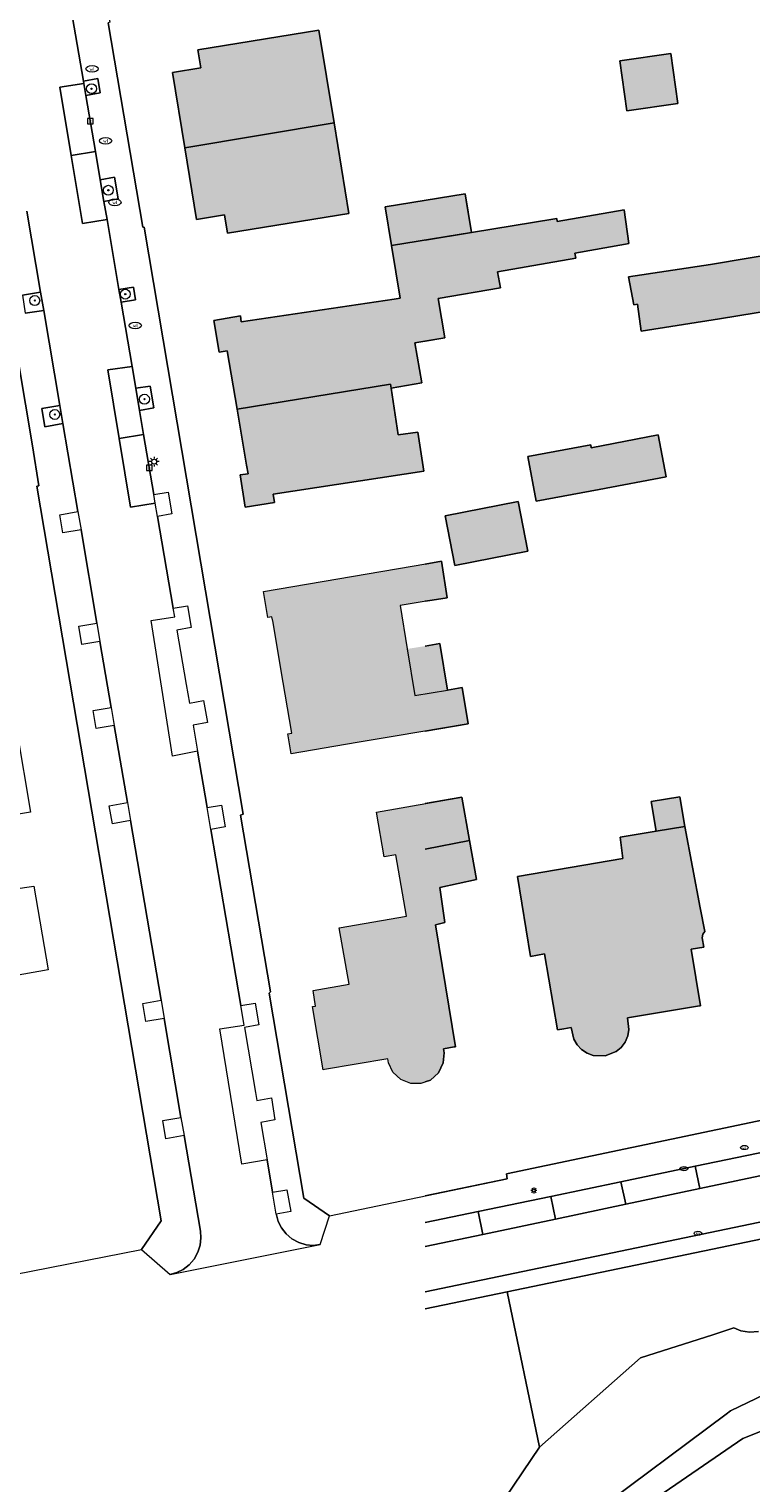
# Model space of a CAD drawing. Header units: metres. Extents: x 196496 to 197479, y 355139 to 356324.
# Tile 15 of 144: x 196797 to 196855, y 355432 to 355550. Entities that reach past the tile are written whole.
import ezdxf
from ezdxf.enums import TextEntityAlignment as Align

# ---------------------------------------------------------------- set-up
doc = ezdxf.new("R2010")
doc.units = ezdxf.units.M
doc.layers.get('0').update_dxf_attribs({"color": 252, "lineweight": 18})
for name, color, linetype, lineweight in [('B-WE-GR-BOOM-S', 252, 'Continuous', 18), ('B-WE-GR-GRAS-GV', 252, 'Continuous', 18), ('B-WE-GW-TALUD_KRUIN-G', 252, 'Continuous', 18), ('B-WE-IE-MEUBILAIR-S', 252, 'Continuous', 18), ('B-WE-IE-MEUBILAIR_WEGMEUBILAIR-GV', 252, 'Continuous', 18), ('B-WE-KL-ET_LS_OV_LICHTMAST-S', 252, 'Continuous', 18), ('B-WE-KL-WATER-S', 252, 'Continuous', 18), ('B-WE-OG-BEBOUWING-GV', 252, 'Continuous', 18), ('B-WE-OG-TERREIN_ERF-GV', 252, 'Continuous', 18), ('B-WE-OG-TERREIN_OEVER-GV', 252, 'Continuous', 18), ('B-WE-OG-WATER_RIVIER-GV', 252, 'Continuous', 18), ('B-WE-RI-GWA_KOLK-S', 252, 'Continuous', 18), ('B-WE-VH-GESLOTENVERHARDING_ASFALT-GV', 252, 'Continuous', 18), ('B-WE-VH-ONVERHARD-GV', 252, 'Continuous', 18), ('B-WE-VH-OPENVERHARDING_TEGEL-GV', 252, 'Continuous', 18), ('B-WE-VH-VERHARDING_ASFALT-GV', 252, 'Continuous', 18), ('B-WE-VH-VERHARDING_TEGEL-GV', 252, 'Continuous', 18)]:
    doc.layers.add(name, color=color, linetype=linetype, lineweight=lineweight)
doc.layers.add('X-XX-AL-PRESENTATIE_GEBOUW3-V', color=7, linetype='Continuous', lineweight=18, true_color=0xf0f0f0)
doc.styles.add('NLCS-ISO', font='NLCS-ISO.ttf')

# ---------------------------------------------------------------- blocks, each defined once
blk = doc.blocks.new('SKL-ET_OV_LICHTMAST-SO')
at = {"color": 0, "linetype": 'ByBlock', "lineweight": 18}
for points in [[(-1.25, 0), (-2, 0)], [(-1.41, 1.41), (-0.88, 0.88)], [(0, 2), (0, 1.25)], [(0.88, 0.88), (1.41, 1.41)], [(2, 0), (1.25, 0)], [(-1.41, -1.41), (-0.88, -0.88)], [(0, -1.25), (0, -2)], [(0.88, -0.88), (1.41, -1.41)]]:
    blk.add_lwpolyline(points, dxfattribs=at)
blk.add_circle((0, 0), 1, dxfattribs=at)
blk = doc.blocks.new('SKL-WATER_WATERLEIDINGPUT-SO')
at = {"color": 0, "linetype": 'ByBlock', "lineweight": 18}
blk.add_ellipse((0, 0), major_axis=(2.5, 0), ratio=0.54, dxfattribs=at)
at = {"color": 0, "linetype": 'ByBlock', "lineweight": 18, "style": 'NLCS-ISO'}
blk.add_text('wl', height=1.5, dxfattribs=at).set_placement((0, 0), align=Align.MIDDLE_CENTER)
blk = doc.blocks.new('SRI-KOLK-SO')
at = {"color": 0, "linetype": 'ByBlock', "lineweight": 18}
blk.add_lwpolyline([(-1.125, -1.125), (1.125, -1.125), (1.125, 1.125), (-1.125, 1.125)], close=True, dxfattribs=at)
at = {"color": 0, "linetype": 'ByBlock', "lineweight": 18, "style": 'NLCS-ISO'}
blk.add_text('k', height=1.5, dxfattribs=at).set_placement((0, 0), align=Align.MIDDLE_CENTER)
blk = doc.blocks.new('SGR-BOOM_01-SO')
at = {"linetype": 'ByBlock', "lineweight": 18}
h = blk.add_hatch(color=0, dxfattribs=at)
h.dxf.hatch_style = 1
edge = h.paths.add_edge_path()
edge.add_arc((0, 0), 0.25, 0, 360)
at = {"color": 0, "linetype": 'ByBlock', "lineweight": 18}
for radius in [2, 0.25]:
    blk.add_circle((0, 0), radius, dxfattribs=at)
blk = doc.blocks.new('SIE-MEUBILAIR_PAAL_LICHTMAST-SO')
for points in [[(-0.62, 0), (-1, 0)], [(-0.71, 0.71), (-0.44, 0.44)], [(0, 1), (0, 0.62)], [(0.44, 0.44), (0.71, 0.71)], [(1, 0), (0.62, 0)], [(-0.71, -0.71), (-0.44, -0.44)], [(0, -0.62), (0, -1)], [(0.44, -0.44), (0.71, -0.71)]]:
    blk.add_lwpolyline(points)
blk.add_circle((0, 0), 0.5)
blk = doc.blocks.new('SIE-MEUBILAIR_PUT_KOLK-SO')
blk.add_ellipse((0, 0), major_axis=(1.25, 0), ratio=0.54)
at = {"style": 'NLCS-ISO'}
blk.add_text('klk', height=0.75, dxfattribs=at).set_placement((0.03, 0), align=Align.MIDDLE_CENTER)
blk = doc.blocks.new('SIE-MEUBILAIR_PUT_WATERLEIDINGPUT-SO')
blk.add_ellipse((0, 0), major_axis=(1.25, 0), ratio=0.54)
at = {"style": 'NLCS-ISO'}
blk.add_text('wl', height=0.75, dxfattribs=at).set_placement((-0.14, 0), align=Align.MIDDLE_CENTER)

msp = doc.modelspace()

# ---------------------------------------------------------------- hatches: boundary and pattern name
at = {"layer": 'X-XX-AL-PRESENTATIE_GEBOUW3-V'}
for points in [[(196809.55, 355540.316), (196821.661, 355542.336), (196820.435, 355549.858), (196810.623, 355548.257), (196810.862, 355546.789), (196808.556, 355546.413)], [(196844.815, 355547.367), (196845.391, 355543.324), (196849.532, 355543.913), (196848.956, 355547.956)], [(196809.55, 355540.316), (196810.496, 355534.515), (196812.779, 355534.887), (196813.023, 355533.394), (196822.858, 355534.998), (196821.661, 355542.336)], [(196858.67, 355527.417), (196858.68, 355527.361), (196867.565, 355528.953), (196867.106, 355531.732), (196872.286, 355532.588), (196872.096, 355533.737), (196873.121, 355533.991), (196874.645, 355534.249), (196874.828, 355533.205), (196878.327, 355533.798), (196878.151, 355534.84), (196882.278, 355535.538), (196881.522, 355540.013), (196880.405, 355539.831), (196879.434, 355539.672), (196878.835, 355543.126), (196872.646, 355542.049), (196870.512, 355541.663), (196870.571, 355541.307), (196871.082, 355538.215), (196871.196, 355537.524), (196867.516, 355536.915), (196868.075, 355533.534), (196852.172, 355530.865), (196845.52, 355529.86), (196845.956, 355527.582), (196846.248, 355527.638), (196846.557, 355525.449), (196852.899, 355526.463)], [(196858.67, 355527.417), (196858.68, 355527.361), (196867.565, 355528.953), (196867.106, 355531.732), (196872.286, 355532.588), (196872.096, 355533.737), (196873.121, 355533.991), (196874.645, 355534.249), (196874.828, 355533.205), (196878.327, 355533.798), (196878.151, 355534.84), (196882.278, 355535.538), (196881.522, 355540.013), (196880.405, 355539.831), (196879.434, 355539.672), (196878.835, 355543.126), (196872.646, 355542.049), (196870.512, 355541.663), (196870.571, 355541.307), (196871.082, 355538.215), (196871.196, 355537.524), (196867.516, 355536.915), (196868.075, 355533.534), (196852.172, 355530.865), (196845.52, 355529.86), (196845.956, 355527.582), (196846.248, 355527.638), (196846.557, 355525.449), (196852.899, 355526.463)], [(196826.32, 355532.397), (196832.8, 355533.448), (196832.283, 355536.592), (196825.804, 355535.541)], [(196826.32, 355532.397), (196832.8, 355533.448), (196832.283, 355536.592), (196825.804, 355535.541)], [(196813.791, 355519.135), (196826.227, 355521.173), (196826.277, 355520.842), (196828.767, 355521.276), (196828.204, 355524.508), (196830.64, 355524.932), (196830.087, 355528.104), (196835.14, 355528.984), (196834.914, 355530.279), (196841.259, 355531.387), (196841.181, 355531.782), (196845.266, 355532.504), (196845.552, 355532.555), (196845.164, 355535.299), (196839.747, 355534.358), (196839.7, 355534.591), (196839.539, 355534.563), (196832.8, 355533.448), (196826.32, 355532.397), (196827.019, 355528.136), (196826.54, 355528.063), (196814.135, 355526.222), (196814.066, 355526.695), (196811.905, 355526.319), (196812.349, 355523.766), (196812.994, 355523.854)], [(196813.791, 355519.135), (196826.227, 355521.173), (196826.277, 355520.842), (196828.767, 355521.276), (196828.204, 355524.508), (196830.64, 355524.932), (196830.087, 355528.104), (196835.14, 355528.984), (196834.914, 355530.279), (196841.259, 355531.387), (196841.181, 355531.782), (196845.266, 355532.504), (196845.552, 355532.555), (196845.164, 355535.299), (196839.747, 355534.358), (196839.7, 355534.591), (196839.539, 355534.563), (196832.8, 355533.448), (196826.32, 355532.397), (196827.019, 355528.136), (196826.54, 355528.063), (196814.135, 355526.222), (196814.066, 355526.695), (196811.905, 355526.319), (196812.349, 355523.766), (196812.994, 355523.854)], [(196826.277, 355520.842), (196826.227, 355521.173), (196813.791, 355519.135), (196814.559, 355514.614), (196814.688, 355513.901), (196814.034, 355513.814), (196814.46, 355511.2), (196816.833, 355511.587), (196816.731, 355512.257), (196828.919, 355514.103), (196828.435, 355517.289), (196826.853, 355517.049)], [(196842.506, 355516.013), (196842.464, 355516.24), (196837.364, 355515.292), (196838.035, 355511.682), (196843.137, 355512.633), (196848.564, 355513.66), (196847.925, 355517.063)], [(196842.506, 355516.013), (196842.464, 355516.24), (196837.364, 355515.292), (196838.035, 355511.682), (196843.137, 355512.633), (196848.564, 355513.66), (196847.925, 355517.063)], [(196837.367, 355507.636), (196836.575, 355511.665), (196830.664, 355510.503), (196831.456, 355506.474)], [(196817.351, 355498.091), (196827.588, 355499.71), (196827.02, 355503.243), (196829.62, 355503.667), (196830.831, 355503.864), (196830.355, 355506.813), (196815.937, 355504.359), (196816.294, 355502.267), (196816.622, 355502.323), (196816.717, 355501.862)], [(196827.588, 355499.71), (196817.351, 355498.091), (196818.225, 355492.888), (196817.896, 355492.822), (196818.17, 355491.212), (196823.525, 355492.124), (196832.521, 355493.655), (196832.05, 355496.58), (196830.86, 355496.381), (196830.22, 355500.141)], [(196826.674, 355483.033), (196832.635, 355484.189), (196832.007, 355487.691), (196825.092, 355486.491), (196825.721, 355482.868)], [(196847.765, 355484.942), (196850.074, 355485.332), (196849.67, 355487.729), (196847.36, 355487.342)], [(196851.271, 355470.784), (196851.37, 355470.8), (196850.611, 355475.373), (196851.62, 355475.541), (196851.494, 355476.302), (196851.546, 355476.591), (196851.721, 355476.827), (196851.336, 355478.729), (196850.074, 355485.332), (196847.765, 355484.942), (196844.834, 355484.448), (196845.053, 355482.737), (196836.537, 355481.262), (196837.586, 355474.79), (196838.717, 355475.011), (196839.761, 355468.839), (196840.28, 355468.927), (196840.878, 355469.028), (196841.081, 355468.089), (196841.348, 355467.635), (196841.72, 355467.244), (196842.171, 355466.948), (196842.665, 355466.766), (196843.626, 355466.734), (196844.518, 355467.09), (196844.921, 355467.428), (196845.246, 355467.86), (196845.463, 355468.355), (196845.56, 355468.872), (196845.432, 355469.824)], [(196832.635, 355484.189), (196826.674, 355483.033), (196827.537, 355478.06), (196822.078, 355477.112), (196822.871, 355472.546), (196819.972, 355472.043), (196820.147, 355470.774), (196819.91, 355470.741), (196820.77, 355465.614), (196820.869, 355465.631), (196826.011, 355466.493), (196826.066, 355466.167), (196826.415, 355465.424), (196827.055, 355464.817), (196827.876, 355464.495), (196828.697, 355464.495), (196829.466, 355464.783), (196830.122, 355465.372), (196830.509, 355466.165), (196830.575, 355466.983), (196830.52, 355467.32), (196831.389, 355467.462), (196831.488, 355467.478), (196829.881, 355477.345), (196830.642, 355477.538), (196830.232, 355480.379), (196833.204, 355481.021)]]:
    msp.add_hatch(color=256, dxfattribs=at).paths.add_polyline_path(points)

# ---------------------------------------------------------------- linework, layer by layer
at = {"layer": 'B-WE-GR-GRAS-GV', "flags": 128}
msp.add_lwpolyline([(196842.482, 355429.562), (196853.434, 355437.706), (196853.794, 355437.974), (196857.223, 355439.63), (196860.731, 355441.138), (196864.309, 355442.495), (196867.946, 355443.694), (196871.632, 355444.733), (196875.357, 355445.608), (196879.109, 355446.317), (196882.878, 355446.861), (196888.602, 355448.092), (196894.359, 355449.185), (196900.145, 355450.138), (196905.954, 355450.95), (196911.781, 355451.621), (196917.621, 355452.149), (196923.468, 355452.535), (196929.314, 355452.336), (196946.938, 355449.817), (196950.603, 355448.843), (196964.742, 355443.713), (196972.716, 355439.745)], dxfattribs=at)
at = {"layer": 'B-WE-GR-GRAS-GV'}
msp.add_lwpolyline([(196856.052, 355444.406), (196855.317, 355444.343), (196854.634, 355444.454), (196854.048, 355444.693), (196852.345, 355444.151), (196846.488, 355442.286), (196838.314, 355435.034), (196833.478, 355427.882)], dxfattribs=at)
at = {"layer": 'B-WE-GW-TALUD_KRUIN-G', "flags": 128}
msp.add_lwpolyline([(196856.052, 355444.406), (196855.317, 355444.343), (196854.634, 355444.454), (196854.048, 355444.693), (196852.345, 355444.151), (196846.488, 355442.286), (196838.314, 355435.034), (196833.478, 355427.882)], dxfattribs=at)
at = {"layer": 'B-WE-IE-MEUBILAIR_WEGMEUBILAIR-GV', "flags": 128}
for points in [[(196801.346, 355545.725), (196801.38, 355545.526), (196801.545, 355544.558), (196802.711, 355544.766), (196802.508, 355545.943)], [(196803.007, 355535.968), (196804.165, 355536.173), (196803.865, 355537.927), (196802.711, 355537.711)], [(196798.122, 355527.131), (196797.868, 355528.624), (196796.401, 355528.379), (196796.632, 355526.91)], [(196804.398, 355527.798), (196805.566, 355528), (196805.401, 355529.023), (196804.223, 355528.827)], [(196805.888, 355519.045), (196807.037, 355519.244), (196806.76, 355521.007), (196805.584, 355520.834)], [(196799.432, 355519.436), (196797.958, 355519.188), (196798.209, 355517.72), (196799.679, 355517.984)]]:
    msp.add_lwpolyline(points, close=True, dxfattribs=at)
at = {"layer": 'B-WE-OG-BEBOUWING-GV', "flags": 128}
for points in [[(196809.55, 355540.316), (196821.661, 355542.336), (196820.435, 355549.858), (196810.623, 355548.257), (196810.862, 355546.789), (196808.556, 355546.413)], [(196844.815, 355547.367), (196845.391, 355543.324), (196849.532, 355543.913), (196848.956, 355547.956)], [(196809.55, 355540.316), (196810.496, 355534.515), (196812.779, 355534.887), (196813.023, 355533.394), (196822.858, 355534.998), (196821.661, 355542.336)], [(196826.32, 355532.397), (196832.8, 355533.448), (196832.283, 355536.592), (196825.804, 355535.541)], [(196813.791, 355519.135), (196826.227, 355521.173), (196826.277, 355520.842), (196828.767, 355521.276), (196828.204, 355524.508), (196830.64, 355524.932), (196830.087, 355528.104), (196835.14, 355528.984), (196834.914, 355530.279), (196841.259, 355531.387), (196841.181, 355531.782), (196845.266, 355532.504), (196845.552, 355532.555), (196845.164, 355535.299), (196839.747, 355534.358), (196839.7, 355534.591), (196839.539, 355534.563), (196832.8, 355533.448), (196826.32, 355532.397), (196827.019, 355528.136), (196826.54, 355528.063), (196814.135, 355526.222), (196814.066, 355526.695), (196811.905, 355526.319), (196812.349, 355523.766), (196812.994, 355523.854)], [(196826.277, 355520.842), (196826.227, 355521.173), (196813.791, 355519.135), (196814.559, 355514.614), (196814.688, 355513.901), (196814.034, 355513.814), (196814.46, 355511.2), (196816.833, 355511.587), (196816.731, 355512.257), (196828.919, 355514.103), (196828.435, 355517.289), (196826.853, 355517.049)], [(196842.506, 355516.013), (196842.464, 355516.24), (196837.364, 355515.292), (196838.035, 355511.682), (196843.137, 355512.633), (196848.564, 355513.66), (196847.925, 355517.063)], [(196842.506, 355516.013), (196842.464, 355516.24), (196837.364, 355515.292), (196838.035, 355511.682), (196843.137, 355512.633), (196848.564, 355513.66), (196847.925, 355517.063)], [(196837.367, 355507.636), (196836.575, 355511.665), (196830.664, 355510.503), (196831.456, 355506.474)], [(196847.765, 355484.942), (196850.074, 355485.332), (196849.67, 355487.729), (196847.36, 355487.342)], [(196851.271, 355470.784), (196851.37, 355470.8), (196850.611, 355475.373), (196851.62, 355475.541), (196851.494, 355476.302), (196851.546, 355476.591), (196851.721, 355476.827), (196851.336, 355478.729), (196850.074, 355485.332), (196847.765, 355484.942), (196844.834, 355484.448), (196845.053, 355482.737), (196836.537, 355481.262), (196837.586, 355474.79), (196838.717, 355475.011), (196839.761, 355468.839), (196840.28, 355468.927), (196840.878, 355469.028), (196841.081, 355468.089), (196841.348, 355467.635), (196841.72, 355467.244), (196842.171, 355466.948), (196842.665, 355466.766), (196843.626, 355466.734), (196844.518, 355467.09), (196844.921, 355467.428), (196845.246, 355467.86), (196845.463, 355468.355), (196845.56, 355468.872), (196845.432, 355469.824)]]:
    msp.add_lwpolyline(points, close=True, dxfattribs=at)
for points in [[(196829.043, 355532.839), (196832.8, 355533.448), (196832.369, 355536.067)], [(196829.043, 355524.654), (196830.64, 355524.932), (196830.087, 355528.104), (196835.14, 355528.984), (196834.914, 355530.279), (196841.259, 355531.387), (196841.181, 355531.782), (196845.266, 355532.504), (196845.552, 355532.555), (196845.164, 355535.299), (196839.747, 355534.358), (196839.7, 355534.591), (196839.539, 355534.563), (196832.8, 355533.448), (196829.043, 355532.839)], [(196867.656, 355536.067), (196868.075, 355533.534), (196852.172, 355530.865), (196845.52, 355529.86), (196845.956, 355527.582), (196846.248, 355527.638), (196846.557, 355525.449), (196852.899, 355526.463), (196858.67, 355527.417)], [(196868.075, 355533.534), (196852.172, 355530.865), (196845.52, 355529.86), (196845.956, 355527.582), (196846.248, 355527.638), (196846.557, 355525.449), (196852.899, 355526.463), (196858.67, 355527.417)], [(196829.043, 355503.573), (196829.62, 355503.667), (196830.831, 355503.864), (196830.355, 355506.813), (196829.043, 355506.59)], [(196829.043, 355493.063), (196832.521, 355493.655), (196832.05, 355496.58), (196830.86, 355496.381), (196830.22, 355500.141), (196829.043, 355499.948)], [(196829.043, 355483.493), (196832.635, 355484.189), (196832.007, 355487.691), (196829.043, 355487.177)], [(196829.043, 355464.625), (196829.466, 355464.783), (196830.122, 355465.372), (196830.509, 355466.165), (196830.575, 355466.983), (196830.52, 355467.32), (196831.389, 355467.462), (196831.488, 355467.478), (196829.881, 355477.345), (196830.642, 355477.538), (196830.232, 355480.379), (196833.204, 355481.021), (196832.635, 355484.189)]]:
    msp.add_lwpolyline(points, dxfattribs=at)
at = {"layer": 'B-WE-OG-BEBOUWING-GV'}
msp.add_lwpolyline([(196832.635, 355484.189), (196829.043, 355483.493)], dxfattribs=at)
at = {"layer": 'B-WE-OG-TERREIN_ERF-GV', "flags": 128}
for points in [[(196821.289, 355453.775), (196835.693, 355456.783), (196835.64, 355457.194), (196896.595, 355469.977), (196897.965, 355471.999), (196879.426, 355582.492), (196877.031, 355584.418), (196801.554, 355571.97), (196800.166, 355569.915), (196803.472, 355550.49), (196803.34, 355550.44), (196806.17, 355533.898), (196806.257, 355533.894), (196814.284, 355486.325), (196814.062, 355486.248), (196816.499, 355471.921), (196816.385, 355471.818), (196819.198, 355455.22)], [(196821.661, 355542.336), (196822.858, 355534.998), (196813.023, 355533.394), (196812.779, 355534.887), (196810.496, 355534.515), (196809.55, 355540.316), (196808.556, 355546.413), (196810.862, 355546.789), (196810.623, 355548.257), (196820.435, 355549.858)], [(196844.815, 355547.367), (196848.956, 355547.956), (196849.532, 355543.913), (196845.391, 355543.324)], [(196841.259, 355531.387), (196834.914, 355530.279), (196835.14, 355528.984), (196830.087, 355528.104), (196830.64, 355524.932), (196828.204, 355524.508), (196828.767, 355521.276), (196826.277, 355520.842), (196826.853, 355517.049), (196828.435, 355517.289), (196828.919, 355514.103), (196816.731, 355512.257), (196816.833, 355511.587), (196814.46, 355511.2), (196814.034, 355513.814), (196814.688, 355513.901), (196814.559, 355514.614), (196813.791, 355519.135), (196812.994, 355523.854), (196812.349, 355523.766), (196811.905, 355526.319), (196814.066, 355526.695), (196814.135, 355526.222), (196826.54, 355528.063), (196827.019, 355528.136), (196826.32, 355532.397), (196825.804, 355535.541), (196832.283, 355536.592), (196832.8, 355533.448), (196839.539, 355534.563), (196839.7, 355534.591), (196839.747, 355534.358), (196845.164, 355535.299), (196845.552, 355532.555), (196845.266, 355532.504), (196841.181, 355531.782)], [(196843.137, 355512.633), (196838.035, 355511.682), (196837.364, 355515.292), (196842.464, 355516.24), (196842.506, 355516.013), (196847.925, 355517.063), (196848.564, 355513.66)], [(196843.137, 355512.633), (196838.035, 355511.682), (196837.364, 355515.292), (196842.464, 355516.24), (196842.506, 355516.013), (196847.925, 355517.063), (196848.564, 355513.66)], [(196837.367, 355507.636), (196831.456, 355506.474), (196830.664, 355510.503), (196836.575, 355511.665)], [(196837.367, 355507.636), (196831.456, 355506.474), (196830.664, 355510.503), (196836.575, 355511.665)], [(196823.525, 355492.124), (196818.17, 355491.212), (196817.896, 355492.822), (196818.225, 355492.888), (196817.351, 355498.091), (196816.717, 355501.862), (196816.622, 355502.323), (196816.294, 355502.267), (196815.937, 355504.359), (196830.355, 355506.813), (196830.831, 355503.864), (196829.62, 355503.667), (196827.02, 355503.243), (196827.588, 355499.71), (196828.195, 355495.936), (196830.86, 355496.381), (196832.05, 355496.58), (196832.521, 355493.655), (196826.598, 355492.647)], [(196789.526, 355482.714), (196783.851, 355481.791), (196782.371, 355490.881), (196795.95, 355493.069), (196797.059, 355486.49), (196791.918, 355485.645), (196792.12, 355484.401), (196789.326, 355483.948)], [(196831.389, 355467.462), (196830.52, 355467.32), (196830.575, 355466.983), (196830.509, 355466.165), (196830.122, 355465.372), (196829.466, 355464.783), (196828.697, 355464.495), (196827.876, 355464.495), (196827.055, 355464.817), (196826.415, 355465.424), (196826.066, 355466.167), (196826.011, 355466.493), (196820.869, 355465.631), (196820.77, 355465.614), (196819.91, 355470.741), (196820.147, 355470.774), (196819.972, 355472.043), (196822.871, 355472.546), (196822.078, 355477.112), (196827.537, 355478.06), (196826.674, 355483.033), (196825.721, 355482.868), (196825.092, 355486.491), (196832.007, 355487.691), (196832.635, 355484.189), (196833.204, 355481.021), (196830.232, 355480.379), (196830.642, 355477.538), (196829.881, 355477.345), (196831.488, 355467.478)], [(196850.074, 355485.332), (196851.336, 355478.729), (196851.721, 355476.827), (196851.546, 355476.591), (196851.494, 355476.302), (196851.62, 355475.541), (196850.611, 355475.373), (196851.37, 355470.8), (196851.271, 355470.784), (196845.432, 355469.824), (196845.56, 355468.872), (196845.463, 355468.355), (196845.246, 355467.86), (196844.921, 355467.428), (196844.518, 355467.09), (196843.626, 355466.734), (196842.665, 355466.766), (196842.171, 355466.948), (196841.72, 355467.244), (196841.348, 355467.635), (196841.081, 355468.089), (196840.878, 355469.028), (196840.28, 355468.927), (196839.761, 355468.839), (196838.717, 355475.011), (196837.586, 355474.79), (196836.537, 355481.262), (196845.053, 355482.737), (196844.834, 355484.448), (196847.765, 355484.942), (196847.36, 355487.342), (196849.67, 355487.729)], [(196850.074, 355485.332), (196851.336, 355478.729), (196851.721, 355476.827), (196851.546, 355476.591), (196851.494, 355476.302), (196851.62, 355475.541), (196850.611, 355475.373), (196851.37, 355470.8), (196851.271, 355470.784), (196845.432, 355469.824), (196845.56, 355468.872), (196845.463, 355468.355), (196845.246, 355467.86), (196844.921, 355467.428), (196844.518, 355467.09), (196843.626, 355466.734), (196842.665, 355466.766), (196842.171, 355466.948), (196841.72, 355467.244), (196841.348, 355467.635), (196841.081, 355468.089), (196840.878, 355469.028), (196840.28, 355468.927), (196839.761, 355468.839), (196838.717, 355475.011), (196837.586, 355474.79), (196836.537, 355481.262), (196845.053, 355482.737), (196844.834, 355484.448), (196847.765, 355484.942), (196847.36, 355487.342), (196849.67, 355487.729)], [(196798.479, 355473.725), (196795.299, 355473.141), (196795.579, 355471.614), (196793.009, 355471.142), (196793.714, 355466.792), (196790.536, 355466.22), (196791.405, 355461.161), (196780.247, 355459.219), (196778.789, 355468.182), (196781.111, 355468.586), (196780.327, 355473.219), (196773.587, 355472.054), (196772.784, 355476.701), (196780.001, 355477.982), (196797.322, 355480.48)]]:
    msp.add_lwpolyline(points, close=True, dxfattribs=at)
for points in [[(196794.177, 355448.736), (196806.04, 355451.05), (196807.637, 355453.387), (196797.552, 355512.899), (196797.737, 355512.936), (196797.221, 355516.181), (196793.151, 355540.122)], [(196829.043, 355455.394), (196835.693, 355456.783), (196835.64, 355457.194), (196896.595, 355469.977), (196897.965, 355471.999), (196887.215, 355536.067)], [(196832.369, 355536.067), (196832.8, 355533.448), (196839.539, 355534.563), (196839.7, 355534.591), (196839.747, 355534.358), (196845.164, 355535.299), (196845.552, 355532.555), (196845.266, 355532.504), (196841.181, 355531.782), (196841.259, 355531.387)], [(196882.189, 355536.067), (196882.278, 355535.538), (196878.151, 355534.84), (196878.327, 355533.798), (196874.828, 355533.205), (196874.645, 355534.249), (196873.121, 355533.991), (196872.096, 355533.737), (196872.286, 355532.588), (196867.106, 355531.732), (196867.565, 355528.953), (196867.576, 355528.888), (196868.321, 355525.444), (196859.312, 355523.83), (196858.68, 355527.361), (196858.67, 355527.417), (196852.899, 355526.463), (196846.557, 355525.449), (196846.248, 355527.638), (196845.956, 355527.582), (196845.52, 355529.86), (196852.172, 355530.865), (196868.075, 355533.534), (196867.656, 355536.067)], [(196858.67, 355527.417), (196852.899, 355526.463), (196846.557, 355525.449), (196846.248, 355527.638), (196845.956, 355527.582), (196845.52, 355529.86), (196852.172, 355530.865), (196868.075, 355533.534)], [(196829.043, 355499.948), (196830.22, 355500.141), (196830.86, 355496.381), (196832.05, 355496.58), (196832.521, 355493.655), (196829.043, 355493.063)], [(196829.043, 355487.177), (196832.007, 355487.691), (196832.635, 355484.189), (196833.204, 355481.021), (196830.232, 355480.379), (196830.642, 355477.538), (196829.881, 355477.345), (196831.488, 355467.478), (196831.389, 355467.462)], [(196870.271, 355454.819), (196835.689, 355447.62), (196838.314, 355435.034), (196846.488, 355442.286), (196852.345, 355444.151), (196854.048, 355444.693), (196854.634, 355444.454), (196855.317, 355444.343), (196856.052, 355444.406)], [(196829.043, 355391.684), (196830.938, 355397.504), (196831.66, 355407.901), (196831.058, 355410.708), (196830.734, 355413.574), (196830.695, 355416.459), (196830.939, 355419.319), (196831.324, 355421.523), (196831.879, 355423.698), (196832.599, 355425.824), (196833.478, 355427.882), (196838.314, 355435.034), (196835.689, 355447.62), (196829.043, 355446.237)]]:
    msp.add_lwpolyline(points, dxfattribs=at)
at = {"layer": 'B-WE-OG-TERREIN_ERF-GV'}
for points in [[(196841.259, 355531.387), (196834.914, 355530.279), (196835.14, 355528.984), (196830.087, 355528.104), (196830.64, 355524.932), (196829.043, 355524.654)], [(196829.043, 355506.59), (196830.355, 355506.813), (196830.831, 355503.864), (196829.62, 355503.667), (196829.043, 355503.573)], [(196831.389, 355467.462), (196830.52, 355467.32), (196830.575, 355466.983), (196830.509, 355466.165), (196830.122, 355465.372), (196829.466, 355464.783), (196829.043, 355464.625)]]:
    msp.add_lwpolyline(points, dxfattribs=at)
at = {"layer": 'B-WE-OG-TERREIN_OEVER-GV', "flags": 128}
for points in [[(196946.938, 355449.817), (196929.314, 355452.336), (196923.468, 355452.535), (196917.621, 355452.149), (196911.781, 355451.621), (196905.954, 355450.95), (196900.145, 355450.138), (196894.359, 355449.185), (196888.602, 355448.092), (196882.878, 355446.861), (196879.109, 355446.317), (196875.357, 355445.608), (196871.632, 355444.733), (196867.946, 355443.694), (196864.309, 355442.495), (196860.731, 355441.138), (196857.223, 355439.63), (196853.794, 355437.974), (196853.434, 355437.706), (196842.482, 355429.562)], [(196848.416, 355431.361), (196854.785, 355435.745), (196858.199, 355437.097), (196861.654, 355438.354), (196865.145, 355439.516), (196868.668, 355440.581), (196872.22, 355441.547), (196875.796, 355442.414), (196879.392, 355443.18), (196883.003, 355443.845), (196883.525, 355443.957), (196888.133, 355445.097), (196892.777, 355446.105), (196897.453, 355446.98), (196902.153, 355447.719), (196906.873, 355448.322), (196911.607, 355448.789), (196916.348, 355449.118), (196921.091, 355449.31), (196929.167, 355449.52), (196933.229, 355449.074)]]:
    msp.add_lwpolyline(points, dxfattribs=at)
at = {"layer": 'B-WE-OG-WATER_RIVIER-GV'}
msp.add_lwpolyline([(196933.229, 355449.074), (196929.167, 355449.52), (196921.091, 355449.31), (196916.348, 355449.118), (196911.607, 355448.789), (196906.873, 355448.322), (196902.153, 355447.719), (196897.453, 355446.98), (196892.777, 355446.105), (196888.133, 355445.097), (196883.525, 355443.957), (196883.003, 355443.845), (196879.392, 355443.18), (196875.796, 355442.414), (196872.22, 355441.547), (196868.668, 355440.581), (196865.145, 355439.516), (196861.654, 355438.354), (196858.199, 355437.097), (196854.785, 355435.745), (196848.416, 355431.361)], dxfattribs=at)
at = {"layer": 'B-WE-VH-GESLOTENVERHARDING_ASFALT-GV'}
msp.add_lwpolyline([(196865.232, 355455.151), (196864.518, 355458.773), (196857.201, 355457.23), (196851.304, 355455.986), (196845.293, 355454.718), (196839.601, 355453.518), (196833.72, 355452.277), (196829.043, 355451.291)], dxfattribs=at)
at = {"layer": 'B-WE-VH-GESLOTENVERHARDING_ASFALT-GV', "flags": 128}
for points in [[(196850.923, 355457.793), (196851.304, 355455.986), (196857.201, 355457.23), (196856.823, 355459.024)], [(196844.909, 355456.539), (196845.293, 355454.718), (196851.304, 355455.986), (196850.923, 355457.793)], [(196839.215, 355455.351), (196839.601, 355453.518), (196845.293, 355454.718), (196844.909, 355456.539)], [(196839.601, 355453.518), (196839.215, 355455.351), (196833.33, 355454.124), (196833.72, 355452.277)]]:
    msp.add_lwpolyline(points, close=True, dxfattribs=at)
for points in [[(196829.043, 355447.626), (196865.232, 355455.151)], [(196829.043, 355451.291), (196833.72, 355452.277), (196833.33, 355454.124), (196829.043, 355453.23)]]:
    msp.add_lwpolyline(points, dxfattribs=at)
at = {"layer": 'B-WE-VH-ONVERHARD-GV', "flags": 128}
for points in [[(196801.346, 355545.725), (196801.38, 355545.526), (196801.545, 355544.558), (196802.711, 355544.766), (196802.508, 355545.943)], [(196802.711, 355537.711), (196803.007, 355535.968), (196804.165, 355536.173), (196803.865, 355537.927)], [(196797.868, 355528.624), (196796.401, 355528.379), (196796.632, 355526.91), (196798.122, 355527.131)], [(196804.223, 355528.827), (196804.398, 355527.798), (196805.566, 355528), (196805.401, 355529.023)], [(196805.584, 355520.834), (196805.888, 355519.045), (196807.037, 355519.244), (196806.76, 355521.007)], [(196799.679, 355517.984), (196799.432, 355519.436), (196797.958, 355519.188), (196798.209, 355517.72)]]:
    msp.add_lwpolyline(points, close=True, dxfattribs=at)
at = {"layer": 'B-WE-VH-OPENVERHARDING_TEGEL-GV'}
msp.add_lwpolyline([(196885.553, 355465.015), (196891.084, 355466.172), (196896.649, 355467.336), (196898.789, 355467.783), (196897.965, 355471.999), (196896.595, 355469.977), (196835.64, 355457.194), (196835.693, 355456.783), (196829.043, 355455.394)], dxfattribs=at)
at = {"layer": 'B-WE-VH-OPENVERHARDING_TEGEL-GV', "flags": 128}
for points in [[(196829.043, 355453.23), (196833.33, 355454.124), (196839.215, 355455.351), (196844.909, 355456.539), (196850.923, 355457.793), (196856.823, 355459.024), (196864.166, 355460.556), (196868.828, 355461.518), (196874.599, 355462.725), (196880.023, 355463.859), (196885.553, 355465.015)], [(196829.043, 355446.237), (196835.689, 355447.62), (196870.271, 355454.819), (196899.333, 355460.857), (196900.214, 355460.966), (196899.935, 355462.304), (196899, 355462.189), (196869.883, 355456.129), (196865.232, 355455.151), (196829.043, 355447.626)]]:
    msp.add_lwpolyline(points, dxfattribs=at)
at = {"layer": 'B-WE-VH-VERHARDING_ASFALT-GV', "flags": 128}
msp.add_lwpolyline([(196796.75, 355535.195), (196797.868, 355528.624), (196798.122, 355527.131), (196799.432, 355519.436), (196799.679, 355517.984), (196800.893, 355510.853), (196801.146, 355509.365), (196802.435, 355501.789), (196802.684, 355500.328), (196803.594, 355494.977), (196803.845, 355493.505), (196804.906, 355487.268), (196805.153, 355485.82), (196807.633, 355471.243), (196807.884, 355469.767), (196809.249, 355461.748), (196809.497, 355460.289), (196810.817, 355452.535), (196810.86, 355451.985), (196810.796, 355451.404), (196810.614, 355450.825), (196810.312, 355450.282), (196809.908, 355449.812), (196809.427, 355449.44), (196808.904, 355449.18), (196808.373, 355449.03), (196820.518, 355451.451), (196819.968, 355451.389), (196819.382, 355451.436), (196818.793, 355451.608), (196818.24, 355451.904), (196817.762, 355452.311), (196817.387, 355452.796), (196817.129, 355453.325), (196816.986, 355453.859), (196816.974, 355453.928), (196816.672, 355455.702), (196816.227, 355458.318), (196814.19, 355457.957), (196813.295, 355463.457), (196812.404, 355468.926), (196814.367, 355469.24), (196814.1, 355470.813), (196811.669, 355485.09), (196811.367, 355486.862), (196810.59, 355491.423), (196808.565, 355491.034), (196807.7, 355496.532), (196806.837, 355502.01), (196808.737, 355502.31), (196808.616, 355503.022), (196807.352, 355510.449), (196807.168, 355511.525), (196805.158, 355511.195), (196804.234, 355516.768), (196803.31, 355522.34), (196805.285, 355522.591), (196804.398, 355527.798), (196804.223, 355528.827), (196803.254, 355534.516), (196801.277, 355534.194), (196800.359, 355539.696), (196799.436, 355545.228), (196801.38, 355545.526), (196801.346, 355545.725), (196800.468, 355550.88)], dxfattribs=at)
for points in [[(196801.545, 355544.558), (196801.38, 355545.526), (196799.436, 355545.228), (196800.359, 355539.696), (196802.317, 355540.023)], [(196803.007, 355535.968), (196802.711, 355537.711), (196802.317, 355540.023), (196800.359, 355539.696), (196801.277, 355534.194), (196803.254, 355534.516)], [(196805.888, 355519.045), (196805.584, 355520.834), (196805.285, 355522.591), (196803.31, 355522.34), (196804.234, 355516.768), (196806.22, 355517.097)], [(196807.168, 355511.525), (196807.049, 355512.226), (196806.22, 355517.097), (196804.234, 355516.768), (196805.158, 355511.195)]]:
    msp.add_lwpolyline(points, close=True, dxfattribs=at)
at = {"layer": 'B-WE-VH-VERHARDING_TEGEL-GV', "flags": 128}
for points in [[(196800.468, 355550.88), (196801.346, 355545.725), (196802.508, 355545.943), (196802.711, 355544.766), (196801.545, 355544.558), (196802.317, 355540.023), (196802.711, 355537.711), (196803.865, 355537.927), (196804.165, 355536.173), (196803.007, 355535.968), (196803.254, 355534.516), (196804.223, 355528.827), (196805.401, 355529.023), (196805.566, 355528), (196804.398, 355527.798), (196805.285, 355522.591), (196805.584, 355520.834), (196806.76, 355521.007), (196807.037, 355519.244), (196805.888, 355519.045), (196806.22, 355517.097), (196807.049, 355512.226), (196808.211, 355512.421), (196808.513, 355510.662), (196807.352, 355510.449), (196808.616, 355503.022), (196809.785, 355503.217), (196810.072, 355501.451), (196808.918, 355501.246), (196809.671, 355496.824), (196809.927, 355495.322), (196811.086, 355495.523), (196811.408, 355493.746), (196810.231, 355493.534), (196810.59, 355491.423), (196811.367, 355486.862), (196812.539, 355487.05), (196812.835, 355485.29), (196811.669, 355485.09), (196814.1, 355470.813), (196815.268, 355471.018), (196815.565, 355469.258), (196814.4, 355469.047), (196815.297, 355463.783), (196815.408, 355463.128), (196816.577, 355463.332), (196816.868, 355461.546), (196815.714, 355461.332), (196816.227, 355458.318), (196816.672, 355455.702), (196817.832, 355455.885), (196818.141, 355454.134), (196816.974, 355453.928), (196816.986, 355453.859), (196817.129, 355453.325), (196817.387, 355452.796), (196817.762, 355452.311), (196818.24, 355451.904), (196818.793, 355451.608), (196819.382, 355451.436), (196819.968, 355451.389), (196820.518, 355451.451), (196821.289, 355453.775), (196819.198, 355455.22), (196816.385, 355471.818), (196816.499, 355471.921), (196814.062, 355486.248), (196814.284, 355486.325), (196806.257, 355533.894), (196806.17, 355533.898), (196803.34, 355550.44)], [(196793.151, 355540.122), (196797.221, 355516.181), (196797.737, 355512.936), (196797.552, 355512.899), (196807.637, 355453.387), (196806.04, 355451.05), (196808.373, 355449.03), (196808.904, 355449.18), (196809.427, 355449.44), (196809.908, 355449.812), (196810.312, 355450.282), (196810.614, 355450.825), (196810.796, 355451.404), (196810.86, 355451.985), (196810.817, 355452.535), (196809.497, 355460.289), (196808.02, 355460.022), (196807.773, 355461.497), (196809.249, 355461.748), (196807.884, 355469.767), (196806.407, 355469.519), (196806.16, 355470.984), (196807.633, 355471.243), (196805.153, 355485.82), (196803.691, 355485.542), (196803.438, 355487.008), (196804.906, 355487.268), (196803.845, 355493.505), (196802.364, 355493.254), (196802.123, 355494.712), (196803.594, 355494.977), (196802.684, 355500.328), (196801.21, 355500.072), (196800.967, 355501.547), (196802.435, 355501.789), (196801.146, 355509.365), (196799.667, 355509.125), (196799.423, 355510.579), (196800.893, 355510.853), (196799.679, 355517.984), (196798.209, 355517.72), (196797.958, 355519.188), (196799.432, 355519.436), (196798.122, 355527.131), (196796.632, 355526.91)], [(196796.401, 355528.379), (196797.868, 355528.624), (196796.75, 355535.195)]]:
    msp.add_lwpolyline(points, dxfattribs=at)

# ---------------------------------------------------------------- block references
at = {"layer": 'B-WE-GR-BOOM-S', "xscale": 0.2, "yscale": 0.2, "zscale": 0.2}
for p in [(196801.997, 355545.104), (196803.365, 355536.879), (196797.398, 355527.943), (196804.738, 355528.457), (196806.288, 355519.947), (196799.02, 355518.707)]:
    msp.add_blockref('SGR-BOOM_01-SO', p, dxfattribs=at)
at = {"layer": 'B-WE-IE-MEUBILAIR-S', "xscale": 0.25, "yscale": 0.25, "zscale": 0.25}
for name, p in [('SIE-MEUBILAIR_PUT_WATERLEIDINGPUT-SO', (196854.918, 355459.311)), ('SIE-MEUBILAIR_PUT_KOLK-SO', (196850.007, 355457.608)), ('SIE-MEUBILAIR_PAAL_LICHTMAST-SO', (196837.851, 355455.834)), ('SIE-MEUBILAIR_PUT_KOLK-SO', (196851.149, 355452.365))]:
    msp.add_blockref(name, p, dxfattribs=at)
at = {"layer": 'B-WE-KL-ET_LS_OV_LICHTMAST-S', "xscale": 0.2, "yscale": 0.2, "zscale": 0.2}
msp.add_blockref('SKL-ET_OV_LICHTMAST-SO', (196807.071, 355514.887), dxfattribs=at)
at = {"layer": 'B-WE-KL-WATER-S', "xscale": 0.2, "yscale": 0.2, "zscale": 0.2}
for p in [(196802.04, 355546.708), (196803.14, 355540.888), (196803.895, 355535.897), (196805.546, 355525.92)]:
    msp.add_blockref('SKL-WATER_WATERLEIDINGPUT-SO', p, dxfattribs=at)
at = {"layer": 'B-WE-RI-GWA_KOLK-S', "xscale": 0.2, "yscale": 0.2, "zscale": 0.2}
for p in [(196801.899, 355542.476), (196806.678, 355514.387)]:
    msp.add_blockref('SRI-KOLK-SO', p, dxfattribs=at)

doc.saveas('drawing.dxf')
